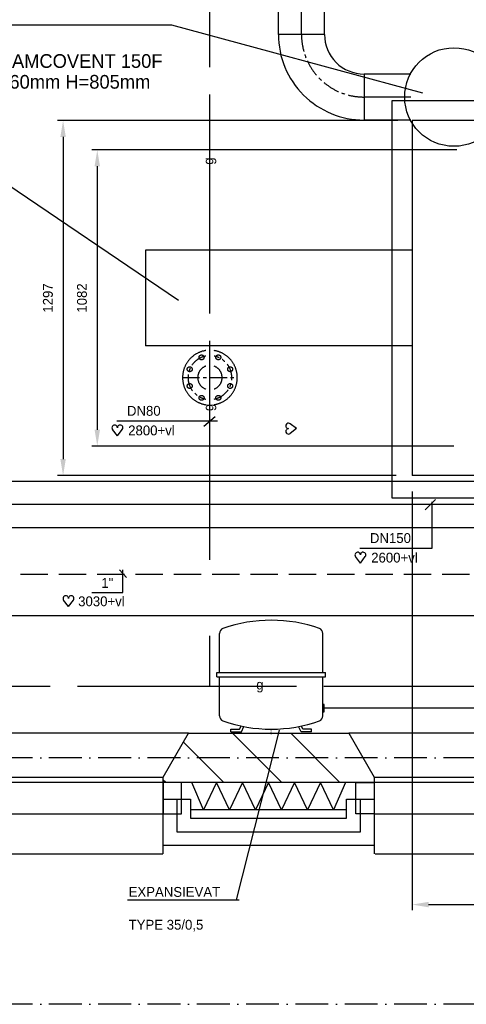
# Model space of a CAD drawing. Extents: x -940 to 22840, y -452 to 16368.
# Tile 12 of 50: x 6705 to 8336, y 6381 to 9978. Entities that reach past the tile are written whole.
import ezdxf
from ezdxf.enums import TextEntityAlignment as Align

# ---------------------------------------------------------------- set-up
doc = ezdxf.new("R2010")
doc.units = 0
doc.header["$LTSCALE"] = 20
for name, pattern in [('2322101', [45, 40, -5]), ('2322107', [2000, 1000, 1000]), ('2322108', [7, 5, -2]), ('2322121', [2000, 1000, 1000]), ('2322134', [45, 40, -5]), ('CENTER2', [11.25, 7.5, -1.25, 1.25, -1.25]), ('CENTER4', [5, 3.125, -0.625, 0.625, -0.625]), ('DASHDOT', [9, 6, -1.5, 0, -1.5])]:
    doc.linetypes.add(name, pattern=pattern)
doc.layers.get('0').update_dxf_attribs({"linetype": 'CONTINUOUS'})
doc.layers.get('DEFPOINTS').update_dxf_attribs({"linetype": 'CONTINUOUS'})
for name, color, linetype in [('AL$7----_STRAMIEN', 1, 'DASHDOT'), ('AL21----_BUITENWAND', 4, 'CONTINUOUS'), ('AL21K---_ISOLATIE', 1, 'CONTINUOUS'), ('AL28----_KONSTRUKTIE', 3, 'CONTINUOUS'), ('AL31----_BUITENKOZ', 7, 'CONTINUOUS'), ('ALL-----_REFLIJNEN', 8, 'CONTINUOUS'), ('ALXA3---_VOLZWART', 14, 'CONTINUOUS'), ('ALXAB---_PREFABBETON', 1, 'CONTINUOUS'), ('WL524---', 4, 'CONTINUOUS'), ('WL541---', 4, 'CONTINUOUS'), ('WL561---', 4, 'CONTINUOUS'), ('WL561---_AANVOER', 4, 'CONTINUOUS'), ('WL561---_HARTLIJN', 1, 'CONTINUOUS'), ('WL561---_RETOUR', 4, 'CONTINUOUS'), ('WL562---', 4, 'CONTINUOUS'), ('WL570---', 3, 'CONTINUOUS'), ('WM541---', 1, 'CONTINUOUS'), ('WM562---', 1, 'CONTINUOUS'), ('WM570---', 1, 'CONTINUOUS')]:
    doc.layers.add(name, color=color, linetype=linetype)
doc.styles.add('BURO-018', font='BUROFONT.shx', dxfattribs={"height": 36})
doc.styles.add('BURO-025', font='BUROFONT.shx', dxfattribs={"height": 50})
doc.dimstyles.new('CEES', dxfattribs={"dimscale": 100, "dimtxt": 3, "dimasz": 3, "dimexe": 1, "dimexo": 1, "dimgap": 1.5, "dimtad": 0, "dimdec": 0, "dimzin": 0, "dimtxsty": 'BURO-018', "dimcen": -3, "dimdle": 1.25, "dimclrd": 1, "dimclre": 1, "dimclrt": 1, "dimazin": 3, "dimtfac": 0.75, "dimtdec": 0, "dimtofl": 0, "dimtmove": 0, "dimatfit": 3, "dimtvp": 1.5, "dimtolj": 1, "dimtzin": 0})

# ---------------------------------------------------------------- blocks, each defined once
blk = doc.blocks.new('TR-L-A8')
at = {"color": 0, "linetype": 'CONTINUOUS'}
for p, q in [((-0.5, 84.15), (0.5, 84.15)), ((-0.5, -84.15), (0.5, -84.15))]:
    blk.add_line(p, q, dxfattribs=at)
at = {"layer": 'WL561---_HARTLIJN', "linetype": 'CENTER2'}
blk.add_line((-0.5, 0), (0.5, 0), dxfattribs=at)
blk = doc.blocks.new('*D57')
at = {"layer": 'DEFPOINTS', "color": 0}
for p in [(8105.3, 9609.6), (6863.1, 8312.6), (8099.7, 8312.6)]:
    blk.add_point(p, dxfattribs=at)
at = {"layer": 'WL570---', "color": 1}
for p, q in [((8085.3, 9609.6), (6843.1, 9609.6)), ((6863.1, 9549.6), (6863.1, 8372.6)), ((8079.7, 8312.6), (6843.1, 8312.6))]:
    blk.add_line(p, q, dxfattribs=at)
for points in [[(6853.1, 9549.6), (6873.1, 9549.6), (6863.1, 9609.6)], [(6853.1, 8372.6), (6873.1, 8372.6), (6863.1, 8312.6)]]:
    blk.add_solid(points, dxfattribs=at)
at = {"layer": 'WL570---', "color": 1, "insert": (6807.7, 8961.1), "char_height": 36, "attachment_point": 5, "rotation": 90, "style": 'BURO-018'}
blk.add_mtext('\\A1;1297', dxfattribs=at)
blk = doc.blocks.new('*D58')
at = {"layer": 'DEFPOINTS', "color": 0}
for p in [(8321.4, 9502.1), (6987.9, 8420.1), (8310.3, 8420.1)]:
    blk.add_point(p, dxfattribs=at)
at = {"layer": 'WL570---', "color": 1}
for p, q in [((8301.4, 9502.1), (6967.9, 9502.1)), ((6987.9, 9442.1), (6987.9, 8480.1)), ((8290.3, 8420.1), (6967.9, 8420.1))]:
    blk.add_line(p, q, dxfattribs=at)
for points in [[(6977.9, 9442.1), (6997.9, 9442.1), (6987.9, 9502.1)], [(6977.9, 8480.1), (6997.9, 8480.1), (6987.9, 8420.1)]]:
    blk.add_solid(points, dxfattribs=at)
at = {"layer": 'WL570---', "color": 1, "insert": (6932, 8961.1), "char_height": 36, "attachment_point": 5, "rotation": 90, "style": 'BURO-018'}
blk.add_mtext('\\A1;1082', dxfattribs=at)
blk = doc.blocks.new('HART')
at = {"color": 1}
for q in [(-39.7, 52.4), (39.7, 52.4)]:
    blk.add_line((0, 0), q, dxfattribs=at)
for centre, start, end in [((-22.1, 65.7), 0, 217.18669), ((22.1, 65.7), 322.81331, 180)]:
    blk.add_arc(centre, 22.1, start, end, dxfattribs=at)
blk = doc.blocks.new('*D59')
at = {"layer": 'DEFPOINTS', "color": 0}
for p in [(8138.3, 8274.2), (10371.1, 8216.1), (10371.1, 6745.3)]:
    blk.add_point(p, dxfattribs=at)
at = {"layer": 'WL570---', "color": 1}
for p, q in [((8138.3, 8254.2), (8138.3, 6725.3)), ((10371.1, 8196.1), (10371.1, 6725.3)), ((8198.3, 6745.3), (10311.1, 6745.3))]:
    blk.add_line(p, q, dxfattribs=at)
for points in [[(8198.3, 6755.3), (8198.3, 6735.3), (8138.3, 6745.3)], [(10311.1, 6755.3), (10311.1, 6735.3), (10371.1, 6745.3)]]:
    blk.add_solid(points, dxfattribs=at)
at = {"layer": 'WL570---', "color": 1, "insert": (9254.7, 6799.3), "char_height": 36, "attachment_point": 5, "style": 'BURO-018'}
blk.add_mtext('\\A1;2234', dxfattribs=at)
blk = doc.blocks.new('2322134-1')
at = {"layer": 'WM541---', "color": 0, "style": 'BURO-018'}
for p in [(7399.3, 9461.3), (7399.3, 8561.3)]:
    blk.add_text('g', height=36, rotation=90, dxfattribs=at).set_placement(p, align=Align.MIDDLE)
blk.add_text('g', height=36, dxfattribs=at).set_placement((7582, 7543.5), align=Align.MIDDLE)
blk = doc.blocks.new('TR-B3--1-A85AE4')
at = {"color": 0, "linetype": 'CONTINUOUS'}
for p, q in [((-228.5, -84.15), (-228.5, 84.15)), ((-84.15, -228.5), (84.15, -228.5))]:
    blk.add_line(p, q, dxfattribs=at)
for radius in [312.65, 144.35]:
    blk.add_arc((-228.5, -228.5), radius, 0, 90, dxfattribs=at)
at = {"layer": 'WL561---_HARTLIJN', "linetype": 'CENTER4'}
blk.add_arc((-228.5, -228.5), 228.5, 0, 90, dxfattribs=at)

msp = doc.modelspace()

# ---------------------------------------------------------------- linework, layer by layer
at = {"color": 3, "linetype": 'CONTINUOUS'}
for p, q in [((8138.3, 9609.6), (8138.3, 8312.6)), ((8445.5, 9609.6), (8138.3, 9609.6)), ((8138.3, 9136.1), (7163.8, 9136.1)), ((7163.8, 9136.1), (7163.8, 8786.1)), ((8138.3, 8786.1), (7163.8, 8786.1)), ((10212.3, 8312.6), (8138.3, 8312.6)), ((7434.9, 7592.5), (7434.9, 7735.7)), ((7811.9, 7592.5), (7811.9, 7735.7)), ((7424.9, 7592.5), (7821.9, 7592.5)), ((7424.9, 7577.5), (7424.9, 7592.5)), ((7609.9, 7592.5), (7636.8, 7592.5)), ((7821.9, 7577.5), (7821.9, 7592.5)), ((7424.9, 7577.5), (7821.9, 7577.5)), ((7434.9, 7434.5), (7434.9, 7577.5)), ((7811.9, 7434.5), (7811.9, 7577.5)), ((7816.9, 7476.4), (7811.9, 7476.4)), ((7811.9, 7449.5), (7816.9, 7449.5)), ((7816.9, 7449.5), (7816.9, 7476.4)), ((7475.9, 7386), (7507.9, 7386)), ((7475.9, 7376), (7475.9, 7386)), ((7475.9, 7376), (7514.3, 7376)), ((7507.9, 7386), (7513.2, 7397.5)), ((7514.3, 7376), (7523.3, 7395.5)), ((7732.5, 7376), (7723.4, 7395.5)), ((7770.9, 7376), (7732.5, 7376)), ((7738.9, 7386), (7733.5, 7397.5)), ((7770.9, 7386), (7738.9, 7386)), ((7770.9, 7376), (7770.9, 7386))]:
    msp.add_line(p, q, dxfattribs=at)
at = {"color": 1, "linetype": 'CENTER4'}
msp.add_line((7299.4, 8670.3), (7499.4, 8670.3), dxfattribs=at)
for start, end in [(100.5497, 259.4503), (281.3818, 78.6182)]:
    msp.add_arc((7399.4, 8670.3), 80, start, end, dxfattribs=at)
at = {"color": 3, "linetype": 'CONTINUOUS'}
for centre, radius, start, end in [((7623.4, 7248.8), 535.2, 70.7329, 109.2671), ((7454.9, 7735.7), 20, 113.9053, 180), ((7791.9, 7735.7), 20, 0, 66.0946), ((7454.9, 7434.5), 20, 180, 245.851), ((7623.4, 7916.1), 530.1, 250.5324, 289.4675), ((7791.9, 7434.5), 20, 294.149, 0)]:
    msp.add_arc(centre, radius, start, end, dxfattribs=at)
at = {"layer": 'AL$7----_STRAMIEN', "color": 8, "linetype": 'CONTINUOUS'}
for p, q in [((8063.8, 9681), (8063.8, 8231)), ((10363.8, 9681), (8063.8, 9681)), ((8063.8, 8231), (10363.8, 8231))]:
    msp.add_line(p, q, dxfattribs=at)
at = {"layer": 'AL$7----_STRAMIEN', "color": 1}
for p, q in [((19538.2, 7281), (1197.8, 7281)), ((19538.2, 7281), (1197.8, 7281)), ((19538.2, 6381), (1197.8, 6381))]:
    msp.add_line(p, q, dxfattribs=at)
at = {"layer": 'AL21----_BUITENWAND', "color": 8}
for p, q in [((7228.8, 7130), (7328.8, 7130)), ((7228.8, 6961), (7228.8, 7130)), ((7328.8, 7130), (7328.8, 7061)), ((7898.8, 7061), (7898.8, 7130)), ((7898.8, 7130), (7998.8, 7130)), ((7998.8, 7130), (7998.8, 6961)), ((7328.8, 7061), (7898.8, 7061)), ((7998.8, 6961), (7228.8, 6961))]:
    msp.add_line(p, q, dxfattribs=at)
at = {"layer": 'AL21K---_ISOLATIE', "color": 8, "linetype": 'CONTINUOUS'}
for p, q in [((7898.8, 7191), (7328.8, 7191)), ((7376.3, 7091), (7333, 7191)), ((7423.8, 7191), (7376.3, 7091)), ((7471.3, 7091), (7423.8, 7191)), ((7518.8, 7191), (7471.3, 7091)), ((7566.3, 7091), (7518.8, 7191)), ((7613.8, 7191), (7566.3, 7091)), ((7661.3, 7091), (7613.8, 7191)), ((7708.8, 7191), (7661.3, 7091)), ((7756.3, 7091), (7708.8, 7191)), ((7803.8, 7191), (7756.3, 7091)), ((7851.3, 7091), (7803.8, 7191)), ((7894.6, 7191), (7851.3, 7091)), ((7898.8, 7091), (7328.8, 7091))]:
    msp.add_line(p, q, dxfattribs=at)
at = {"layer": 'AL28----_KONSTRUKTIE', "color": 8}
for p, q in [((7228.8, 7211), (7321.2, 7371)), ((7321.2, 7371), (7906.4, 7371)), ((7906.4, 7371), (7998.8, 7211)), ((7228.8, 7191), (7228.8, 7211)), ((7998.8, 7211), (7998.8, 7191)), ((7998.8, 7191), (7228.8, 7191))]:
    msp.add_line(p, q, dxfattribs=at)
at = {"layer": 'AL31----_BUITENKOZ', "color": 8}
for p, q in [((7321.2, 7371), (6106.4, 7371)), ((7228.8, 7211), (7321.2, 7371)), ((9121.2, 7371), (7906.4, 7371)), ((7906.4, 7371), (7998.8, 7211)), ((6198.8, 7211), (7228.8, 7211)), ((7228.8, 6931), (7228.8, 7211)), ((7998.8, 7211), (9028.8, 7211)), ((7998.8, 7211), (7998.8, 6931)), ((7228.8, 7191), (6198.8, 7191)), ((7295.8, 7191), (7228.8, 7191)), ((7228.8, 7191), (7228.8, 7077)), ((7228.8, 7077), (7228.8, 7191)), ((7295.8, 7077), (7295.8, 7191)), ((7931.8, 7077), (7931.8, 7191)), ((7931.8, 7191), (7998.8, 7191)), ((9028.8, 7191), (7998.8, 7191)), ((7998.8, 7191), (7998.8, 7077)), ((7998.8, 7191), (7998.8, 7077)), ((6198.8, 7077), (7228.8, 7077)), ((7228.8, 7077), (7295.8, 7077)), ((7998.8, 7077), (7931.8, 7077)), ((8001.9, 7077), (9031.9, 7077)), ((6197.6, 6931), (7227.6, 6931)), ((8002.9, 6931), (9032.9, 6931))]:
    msp.add_line(p, q, dxfattribs=at)
at = {"layer": 'ALL-----_REFLIJNEN', "color": 8, "linetype": 'CONTINUOUS'}
for p, q in [((7278.8, 7130), (7278.8, 7011)), ((7948.8, 7011), (7948.8, 7130)), ((7278.8, 7011), (7948.8, 7011))]:
    msp.add_line(p, q, dxfattribs=at)
at = {"layer": 'ALXA3---_VOLZWART', "color": 8}
for p, q in [((7278.8, 7130), (7278.8, 7011)), ((7948.8, 7011), (7948.8, 7130)), ((7278.8, 7011), (7948.8, 7011))]:
    msp.add_line(p, q, dxfattribs=at)
at = {"layer": 'ALXAB---_PREFABBETON', "color": 8}
for p, q in [((7450, 7191), (7302.4, 7338.5)), ((7662.2, 7191), (7482.2, 7371)), ((7874.3, 7191), (7694.3, 7371)), ((7237.9, 7191), (7228.8, 7200.1))]:
    msp.add_line(p, q, dxfattribs=at)
at = {"layer": 'DEFPOINTS', "color": 0, "linetype": 'BYBLOCK'}
msp.add_point((7571.7, 7935), dxfattribs=at)
at = {"layer": 'WL524---', "linetype": '2322121'}
msp.add_line((7817.9, 7463.6), (8866, 7463.6), dxfattribs=at)
at = {"layer": 'WL541---', "color": 3, "linetype": '2322134'}
for p, q in [((7399.3, 8004.3), (7399.3, 10918.4)), ((7399.3, 7544.2), (7399.3, 7726.4)), ((4215.7, 7543.5), (9148.3, 7543.5))]:
    msp.add_line(p, q, dxfattribs=at)
at = {"layer": 'WL561---', "color": 1, "linetype": 'CONTINUOUS'}
for p, q in [((7285, 8951.5), (5162.9, 10387.3)), ((7260.3, 9957.3), (6385.2, 9957.3)), ((8176.5, 9709.9), (7260.3, 9957.3))]:
    msp.add_line(p, q, dxfattribs=at)
at = {"layer": 'WL561---', "linetype": 'CONTINUOUS'}
msp.add_circle((8290.8, 9695.2), 180, dxfattribs=at)
at = {"layer": 'WL561---_AANVOER', "linetype": '2322107'}
msp.add_line((11294, 7800.5), (5907.8, 7800.5), dxfattribs=at)
at = {"layer": 'WL561---_RETOUR', "color": 1}
for p, q in [((7376.6, 8493.3), (7418.7, 8528.3)), ((7059, 8512.3), (7426.8, 8512.3)), ((7946.6, 8047.6), (8210.9, 8047.6))]:
    msp.add_line(p, q, dxfattribs=at)
at = {"layer": 'WL561---_RETOUR', "linetype": '2322108'}
msp.add_line((11147.1, 7950.5), (5760.9, 7950.5), dxfattribs=at)
at = {"layer": 'WL562---', "linetype": '2322101'}
for centre in [(7368.8, 8744.2), (7430, 8744.2), (7325.5, 8700.9), (7473.3, 8700.9), (7325.5, 8639.7), (7473.3, 8639.7), (7368.8, 8596.4), (7430, 8596.4)]:
    msp.add_circle(centre, 9, dxfattribs=at)
for radius, start, end in [(100, 98.4225, 261.5775), (100, 279.0836, 80.9164), (44.5, 109.2395, 250.7605), (44.5, 290.8043, 69.1957)]:
    msp.add_arc((7399.4, 8670.3), radius, start, end, dxfattribs=at)
at = {"layer": 'WL570---', "color": 1}
for p, q in [((7095.1, 7940.4), (7069.4, 7967.9)), ((7081.3, 7885.1), (7081.3, 7968.2)), ((6968.4, 7885.2), (7081.3, 7885.1))]:
    msp.add_line(p, q, dxfattribs=at)
at = {"layer": 'WM541---', "linetype": '2322107'}
for p, q in [((7496.6, 6762.3), (7653.1, 7382.1)), ((7097.8, 6762.3), (7506.6, 6762.3))]:
    msp.add_line(p, q, dxfattribs=at)
at = {"layer": 'WM562---'}
for p, q in [((8185.6, 8186.9), (8223.6, 8224.9)), ((8210.9, 8047.6), (8210.9, 8216.5))]:
    msp.add_line(p, q, dxfattribs=at)

# ---------------------------------------------------------------- block references
at = {"layer": 'WL561---', "color": 1, "xscale": 0.4500000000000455, "yscale": 0.4500000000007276, "zscale": 0.45}
msp.add_blockref('HART', (6882.9, 7833.9), dxfattribs=at)
at = {"layer": 'WL561---_AANVOER', "linetype": '2322107'}
for p, xscale, rotation in [((7733.7, 10071.7), 296.006395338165, 90), ((8047.5, 9695.2), 170.511048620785, 180)]:
    msp.add_blockref('TR-L-A8', p, dxfattribs=dict(at, xscale=xscale, rotation=rotation))
at = {"layer": 'WL561---_AANVOER', "linetype": '2322107', "rotation": 180.0000000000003}
msp.add_blockref('TR-B3--1-A85AE4', (7733.7, 9695.2), dxfattribs=at)
at = {"layer": 'WL561---_AANVOER', "xscale": 0.4500000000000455, "yscale": 0.4500000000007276, "zscale": 0.45}
for p in [(7061.4, 8457.6), (7949, 7993)]:
    msp.add_blockref('HART', p, dxfattribs=at)
at = {"layer": 'WL561---_AANVOER', "xscale": 0.4500000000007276, "yscale": 0.4500000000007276, "zscale": 0.45, "rotation": 90}
msp.add_blockref('HART', (7716.1, 8483.8), dxfattribs=at)
at = {"layer": 'WL562---', "linetype": '2322101', "xscale": 3061.079313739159, "rotation": 180}
msp.add_blockref('TR-L-A8', (7992, 8206.2), dxfattribs=at)
at = {"layer": 'WM541---'}
msp.add_blockref('2322134-1', (0, 0), dxfattribs=at)

# ---------------------------------------------------------------- texts
at = {"color": 3, "linetype": 'CONTINUOUS', "style": 'BURO-025'}
for tag, text in [('TR_POSNR', '0'), ('TR_FABR', '')]:
    msp.add_attdef(tag, text=text, height=2.5, rotation=90, dxfattribs=at).set_placement((7623.4, 7376), align=Align.MIDDLE)
at = {"layer": 'WL541---', "color": 1, "style": 'BURO-018'}
for s, p in [('DN80', (7096.3, 8530.9)), ('DN150', (7983.8, 8066.2))]:
    msp.add_text(s, height=36, dxfattribs=at).set_placement(p)
at = {"layer": 'WL561---', "color": 1, "style": 'BURO-018'}
for s, p in [('1"', (7002.5, 7902.2)), ('3030+vl', (6918.1, 7835.1)), ('EXPANSIEVAT', (7102.4, 6773.6)), ('TYPE 35/0,5', (7102.4, 6653.6))]:
    msp.add_text(s, height=36, dxfattribs=at).set_placement(p)
at = {"layer": 'WL561---_AANVOER', "color": 1, "style": 'BURO-018'}
for s, p in [('2800+vl', (7100.8, 8459.4)), ('2600+vl', (7988.4, 7994.7))]:
    msp.add_text(s, height=36, dxfattribs=at).set_placement(p)
at = {"layer": 'WM570---', "color": 2, "style": 'BURO-025'}
for s, p in [('TYPE. FLAMCOVENT 150F', (6386.5, 9801.8)), ('DIAM. =360mm H=805mm', (6386.5, 9725.8))]:
    msp.add_text(s, height=50, dxfattribs=at).set_placement(p)

# ---------------------------------------------------------------- dimensions: what is measured, and where the dimension line sits
at = {"layer": 'WL570---'}
for base, p1, p2, picture, middle in [((6863.1, 8312.6), (8105.3, 9609.6), (8099.7, 8312.6), '*D57', (6807.7, 8961.1)), ((6987.9, 8420.1), (8321.4, 9502.1), (8310.3, 8420.1), '*D58', (6932, 8961.1))]:
    dim = msp.add_linear_dim(base=base, p1=p1, p2=p2, angle=90, dimstyle='CEES', override={"dimscale": 20}, dxfattribs=at)
    dim.commit()
    dim.dimension.update_dxf_attribs({"geometry": picture, "text_midpoint": middle})
dim = msp.add_linear_dim(base=(10371.1, 6745.3), p1=(8138.3, 8274.2), p2=(10371.1, 8216.1), text='2234', dimstyle='CEES', override={"dimscale": 20}, dxfattribs=at)
dim.commit()
dim.dimension.update_dxf_attribs({"geometry": '*D59', "text_midpoint": (9254.7, 6799.3)})

doc.saveas('drawing.dxf')
